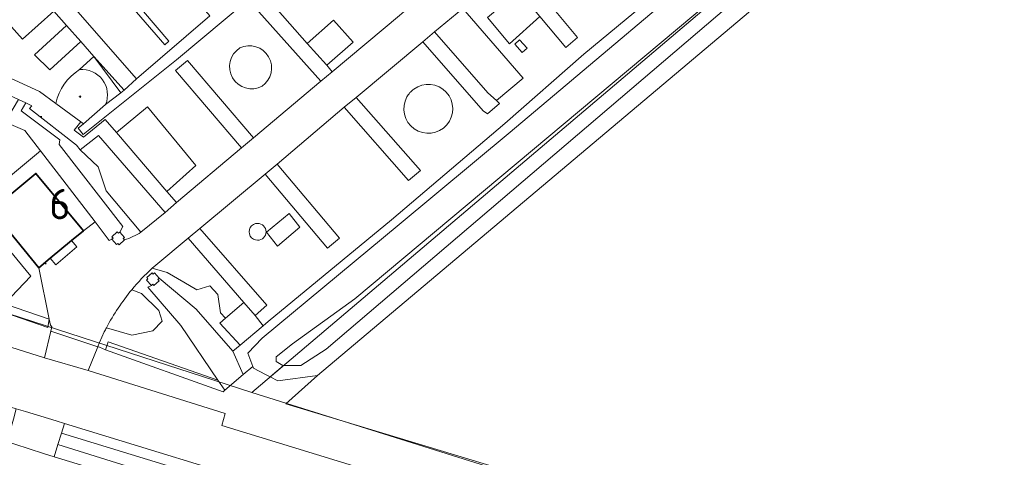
# Model space of a CAD drawing. Header units: metres. Extents: x 104777 to 177370, y 409697 to 438337.
# Tile 106 of 133: x 129472 to 129530, y 423448 to 423474. Entities that reach past the tile are written whole.
import ezdxf
from ezdxf.enums import TextEntityAlignment as Align
from ezdxf.lldxf.tags import DXFTag

# ---------------------------------------------------------------- set-up
doc = ezdxf.new("R2010")
doc.units = ezdxf.units.M
for name, color, linetype, lineweight in [('B-WE-GR-BEPLANTING_CULTUUR_BOSPLANTSOEN-GV', 90, 'Continuous', 18), ('B-WE-GR-BEPLANTING_CULTUUR_HEESTERS-GV', 90, 'Continuous', 18), ('B-WE-GR-FRUITTEELT-GV', 40, 'Continuous', 13), ('B-WE-GR-GROENVOORZIENING-GV', 80, 'Continuous', 18), ('B-WE-GR-HAAG-GV', 90, 'Continuous', 13), ('B-WE-IE-KUNSTOBJECT-S', 7, 'Continuous', 25), ('B-WE-IE-MEUBILAIR-S', 7, 'Continuous', 25), ('B-WE-IE-MEUBILAIR_WEGMEUBILAIR-GV', 7, 'Continuous', 18), ('B-WE-IE-MEUBILAIR_WEGMEUBILAIR-S', 7, 'Continuous', 25), ('B-WE-IE-TERREINAFSCHEIDING_KUNSTMATIG_HEKWERK-G', 20, 'IE-TERREINAFSCHEIDING_KUNSTMATIG-SO', 18), ('B-WE-IE-TERREINAFSCHEIDING_KUNSTMATIG_MUUR-GV', 90, 'Continuous', 18), ('B-WE-KG-GRENS_PERCEEL-G', 150, 'KG-PERCEEL-SO', 18), ('B-WE-OG-BEBOUWING-G', 7, 'Continuous', 35), ('B-WE-OG-BEBOUWING-GV', 7, 'Continuous', 35), ('B-WE-OG-BEBOUWING_HUISNUMMER-T18', 10, 'Continuous', 18), ('B-WE-OG-TERREIN_BEGROEID-GV', 7, 'Continuous', 18), ('B-WE-OG-TERREIN_ERF-GV', 7, 'Continuous', 18), ('B-WE-OG-TERREIN_OEVER-GV', 7, 'Continuous', 18), ('B-WE-OG-WATER_SLOOT-GV', 120, 'Continuous', 18), ('B-WE-OG-WEG-GV', 7, 'Continuous', 18), ('B-WE-VH-GESLOTENVERHARDING_ASFALT-GV', 10, 'Continuous', 18), ('B-WE-VH-GESLOTENVERHARDING_BETON-GV', 10, 'Continuous', 18), ('B-WE-VH-ONVERHARD-GV', 252, 'Continuous', 18), ('B-WE-VH-OPENVERHARDING_BETONSTRAATSTEEN-GV', 90, 'Continuous', 18), ('B-WE-VH-OPENVERHARDING_TEGEL-GV', 90, 'Continuous', 18)]:
    doc.layers.add(name, color=color, linetype=linetype, lineweight=lineweight)
doc.styles.add('NLCS-ISO', font='NLCS-ISO.ttf')
doc.styles.add('NLCS-ISO-M20-T18', font='NLCS-ISO.ttf', dxfattribs={"height": 0.036})
doc.styles.get("Standard").update_dxf_attribs({"font": 'Romans.shx'})
doc.linetypes.add('IE-TERREINAFSCHEIDING_KUNSTMATIG-SO', pattern='A,4,[82,NLCS.SHX,S=0.75,R=90,X=0,Y=0],4,-2', length=10)
tags = doc.linetypes.add('KG-PERCEEL-SO', pattern='A,5.5,-2,["P",Standard,S=1.8,R=0,X=-0.5,Y=-0.9],-2,5.5,-2,[5,NLCS.SHX,S=0.75,R=0,X=0,Y=0],-2', length=19).pattern_tags.tags
tags[6] = DXFTag(74, 10)

# ---------------------------------------------------------------- blocks, each defined once
blk = doc.blocks.new('SIE-MEUBILAIR_PUT_DRAINAGEPUT-SO')
blk.add_ellipse((0, 0), major_axis=(1.25, 0), ratio=0.54)
at = {"style": 'NLCS-ISO'}
blk.add_text('dr', height=0.75, dxfattribs=at).set_placement((0, 0), align=Align.MIDDLE_CENTER)
blk = doc.blocks.new('SIE-KUNSTOBJECT-SO')
at = {"flags": 128}
blk.add_lwpolyline([(0.3, -0.7, 0.700208), (-0.3, -0.7), (-0.6, -1.5, -1), (-1, -1.2), (-0.5, -0.6, 0.700208), (-0.8, -0.1), (-1.6, -0.3, -1), (-1.6, 0.3), (-0.8, 0.1, 0.700208), (-0.5, 0.6), (-1, 1.2, -1), (-0.6, 1.5), (-0.3, 0.7, 0.700208), (0.3, 0.7), (0.6, 1.5, -1), (1, 1.2), (0.5, 0.6, 0.700208), (0.8, 0.1), (1.6, 0.3, -1), (1.6, -0.3), (0.8, -0.1, 0.700208), (0.5, -0.6), (1, -1.2, -1), (0.6, -1.5)], format="xyb", close=True, dxfattribs=at)
blk = doc.blocks.new('SIE-WEG_ZITBANK-SO')
at = {"color": 0, "linetype": 'ByBlock', "lineweight": 18}
blk.add_lwpolyline([(-0.9, -1.6), (-0.9, -0.2), (1.1, -0.2), (1.1, -1.6), (1.3, -1.6), (1.3, -0.2), (1.5, 1.8), (1.3, 1.8), (1.1, 0), (-1.1, 0), (-1.1, -1.6)], close=True, dxfattribs=at)

msp = doc.modelspace()

# ---------------------------------------------------------------- linework, layer by layer
at = {"layer": 'B-WE-GR-BEPLANTING_CULTUUR_BOSPLANTSOEN-GV', "ltscale": 20, "flags": 128}
msp.add_lwpolyline([(129469.592, 423463.061), (129473.029, 423465.904), (129472.107, 423467.104), (129471.002, 423467.582), (129469.468, 423468.245), (129468.999, 423468.418), (129465.258, 423458.302), (129473.469, 423455.472), (129473.547, 423455.974), (129470.912, 423456.882), (129472.45, 423458.497), (129469.054, 423462.616)], close=True, dxfattribs=at)
at = {"layer": 'B-WE-GR-BEPLANTING_CULTUUR_HEESTERS-GV', "ltscale": 20}
for points in [[(129484.797, 423471.983, 0.959499), (129486.111, 423469.721)], [(129486.111, 423469.721, 0.923945), (129484.797, 423471.983)], [(129475.338, 423470.704, -0.565236), (129476.876, 423468.642)], [(129494.658, 423469.09, 9.203979), (129495.067, 423469.557)], [(129495.067, 423469.557, 0.106843), (129494.658, 423469.09)], [(129485.848, 423461.626, 1.000008), (129485.848, 423460.626)], [(129485.848, 423460.626, 1), (129485.848, 423461.626)], [(129477.985, 423460.649, 0.076491), (129478.961, 423461.105)], [(129479.618, 423458.974, 0.033656), (129478.42, 423457.707)], [(129478.42, 423457.707, 0.051867), (129476.926, 423455.464)], [(129476.926, 423455.464, 0.004899), (129476.798, 423455.215)]]:
    msp.add_lwpolyline(points, format="xyb", dxfattribs=at)
at = {"layer": 'B-WE-GR-BEPLANTING_CULTUUR_HEESTERS-GV', "ltscale": 20, "flags": 128}
for points in [[(129476.876, 423468.642), (129477.773, 423469.325), (129476.177, 423471.479), (129475.338, 423470.704)], [(129475.375, 423465.961), (129475.147, 423466.252), (129472.383, 423468.408), (129472.509, 423468.571), (129472.167, 423468.735), (129471.881, 423468.275), (129474.176, 423466.564), (129474.132, 423466.288), (129477.892, 423461.433), (129477.709, 423461.109), (129477.992, 423460.798), (129477.914, 423460.727), (129477.985, 423460.649)], [(129478.961, 423461.105), (129476.909, 423463.544), (129476.439, 423464.972), (129475.375, 423465.961)], [(129476.798, 423455.215), (129476.516, 423454.581), (129476.419, 423454.345), (129476.51, 423454.308), (129476.865, 423454.162), (129477.03, 423454.635), (129483.506, 423452.369), (129481.321, 423455.602), (129479.372, 423457.86), (129479.577, 423457.959), (129479.295, 423458.27), (129479.372, 423458.341), (129479.302, 423458.418), (129479.613, 423458.701), (129479.683, 423458.623), (129479.761, 423458.694), (129480.043, 423458.383), (129482.223, 423456.549), (129484.381, 423454.071), (129484.812, 423454.433), (129483.621, 423455.735), (129483.954, 423456.028), (129483.66, 423456.35), (129483.49, 423457.414), (129483.032, 423457.929), (129482.266, 423457.691), (129481.487, 423458.155), (129480.505, 423458.724), (129479.618, 423458.974)], [(129476.926, 423455.464), (129478.431, 423455.03), (129479.656, 423455.275), (129480.22, 423455.839), (129480.024, 423456.476), (129479.002, 423457.489), (129478.42, 423457.707)], [(129478.42, 423457.707), (129479.002, 423457.489), (129480.024, 423456.476), (129480.22, 423455.839), (129479.656, 423455.275), (129478.431, 423455.03), (129476.926, 423455.464)]]:
    msp.add_lwpolyline(points, dxfattribs=at)
msp.add_lwpolyline([(129469.592, 423463.061), (129469.054, 423462.616), (129472.45, 423458.497), (129470.912, 423456.882), (129473.547, 423455.974), (129472.937, 423459.008), (129470.134, 423462.406)], close=True, dxfattribs=at)
at = {"layer": 'B-WE-GR-FRUITTEELT-GV', "ltscale": 20, "flags": 128}
msp.add_lwpolyline([(129556, 423444.82), (129551.17, 423448.08), (129544.35, 423449.18), (129536.17, 423459.02), (129540.01, 423462.21), (129566.572, 423484.276), (129564.47, 423487.023), (129573.582, 423494.63), (129574.543, 423496.654), (129573.115, 423506.873), (129566.994, 423511.909), (129563.591, 423515.247), (129559.61, 423511.951), (129557.413, 423509.442), (129524.734, 423482.397), (129522.311, 423480.392), (129489.374, 423452.639), (129487.51, 423450.966), (129541.523, 423434.632)], dxfattribs=at)
at = {"layer": 'B-WE-GR-GROENVOORZIENING-GV', "ltscale": 20, "flags": 128}
for points in [[(129534.632, 423496.293), (129523.919, 423487.423), (129522.687, 423486.304), (129519.856, 423483.791), (129514.337, 423479.344), (129510.096, 423475.78), (129505.101, 423471.609), (129500.441, 423467.529), (129493.751, 423461.84), (129486.472, 423455.824), (129486.185, 423455.583), (129484.812, 423454.433), (129484.381, 423454.071), (129485, 423452.699), (129485.564, 423453.171), (129485.276, 423453.966), (129486.12, 423454.846), (129494.202, 423461.567), (129500.765, 423467.021), (129514.868, 423478.914), (129524.401, 423487.01), (129535.531, 423496.303)], [(129483.028, 423473.881), (129478.7, 423470.166), (129477.976, 423469.488), (129477.773, 423469.325), (129476.876, 423468.642), (129475.569, 423467.511), (129475.258, 423467.242), (129475.547, 423466.868), (129481.065, 423471.284), (129486.799, 423476.103)]]:
    msp.add_lwpolyline(points, dxfattribs=at)
for points in [[(129476.627, 423476.507), (129480.366, 423472.169), (129480.608, 423472.394), (129473.933, 423480.23), (129473.686, 423479.917), (129474.074, 423479.467), (129475.814, 423477.449)], [(129477.243, 423460.685), (129477.321, 423460.756), (129477.25, 423460.833), (129477.561, 423461.116), (129477.632, 423461.038), (129477.709, 423461.109), (129477.892, 423461.433), (129474.132, 423466.288), (129474.176, 423466.564), (129471.881, 423468.275), (129472.167, 423468.735), (129471.723, 423468.947), (129471.169, 423467.969), (129471.002, 423467.582), (129472.107, 423467.104), (129473.029, 423465.904), (129476.253, 423461.71), (129477.091, 423460.62)], [(129475.563, 423461.18), (129476.253, 423461.71), (129473.029, 423465.904), (129469.592, 423463.061), (129470.134, 423462.406), (129472.76, 423464.578)], [(129480.043, 423458.383), (129479.966, 423458.312), (129480.036, 423458.234), (129479.725, 423457.952), (129479.655, 423458.03), (129479.577, 423457.959), (129479.372, 423457.86), (129481.321, 423455.602), (129483.506, 423452.369), (129483.904, 423451.781), (129485, 423452.699), (129484.381, 423454.071), (129482.223, 423456.549)], [(129483.506, 423452.369), (129477.03, 423454.635), (129476.865, 423454.162), (129483.815, 423451.668), (129483.904, 423451.781)], [(129474.272, 423449.231), (129474.059, 423448.555), (129489.04, 423443.872), (129489.252, 423444.641)]]:
    msp.add_lwpolyline(points, close=True, dxfattribs=at)
at = {"layer": 'B-WE-GR-HAAG-GV', "ltscale": 20, "flags": 128}
for points in [[(129534.632, 423496.293), (129523.919, 423487.423), (129522.687, 423486.304), (129519.856, 423483.791), (129514.337, 423479.344), (129510.096, 423475.78), (129505.101, 423471.609), (129500.441, 423467.529), (129493.751, 423461.84), (129486.472, 423455.824), (129486.185, 423455.583), (129484.812, 423454.433), (129484.381, 423454.071), (129485, 423452.699), (129485.564, 423453.171), (129485.276, 423453.966), (129486.12, 423454.846), (129494.202, 423461.567), (129500.765, 423467.021), (129514.868, 423478.914), (129524.401, 423487.01), (129535.531, 423496.303)], [(129483.028, 423473.881), (129478.7, 423470.166), (129477.976, 423469.488), (129477.773, 423469.325), (129476.876, 423468.642), (129475.569, 423467.511), (129475.258, 423467.242), (129475.547, 423466.868), (129481.065, 423471.284), (129486.799, 423476.103)]]:
    msp.add_lwpolyline(points, dxfattribs=at)
for points in [[(129473.933, 423480.23), (129473.686, 423479.917), (129474.074, 423479.467), (129475.814, 423477.449), (129476.627, 423476.507), (129480.366, 423472.169), (129480.608, 423472.394)], [(129472.167, 423468.735), (129471.723, 423468.947), (129471.169, 423467.969), (129471.002, 423467.582), (129472.107, 423467.104), (129473.029, 423465.904), (129476.253, 423461.71), (129477.091, 423460.62), (129477.243, 423460.685), (129477.321, 423460.756), (129477.25, 423460.833), (129477.561, 423461.116), (129477.632, 423461.038), (129477.709, 423461.109), (129477.892, 423461.433), (129474.132, 423466.288), (129474.176, 423466.564), (129471.881, 423468.275)], [(129480.043, 423458.383), (129479.966, 423458.312), (129480.036, 423458.234), (129479.725, 423457.952), (129479.655, 423458.03), (129479.577, 423457.959), (129479.372, 423457.86), (129481.321, 423455.602), (129483.506, 423452.369), (129483.904, 423451.781), (129485, 423452.699), (129484.381, 423454.071), (129482.223, 423456.549)], [(129476.865, 423454.162), (129483.815, 423451.668), (129483.904, 423451.781), (129483.506, 423452.369), (129477.03, 423454.635)], [(129474.272, 423449.231), (129474.059, 423448.555), (129489.04, 423443.872), (129489.252, 423444.641)]]:
    msp.add_lwpolyline(points, close=True, dxfattribs=at)
at = {"layer": 'B-WE-IE-MEUBILAIR_WEGMEUBILAIR-GV', "ltscale": 20}
for points in [[(129484.797, 423471.983, 0.959499), (129486.111, 423469.721)], [(129486.111, 423469.721, 0.923945), (129484.797, 423471.983)], [(129494.658, 423469.09, 9.203979), (129495.067, 423469.557)], [(129495.067, 423469.557, 0.106843), (129494.658, 423469.09)], [(129485.848, 423461.626, 1.000008), (129485.848, 423460.626)], [(129485.848, 423460.626, 1), (129485.848, 423461.626)]]:
    msp.add_lwpolyline(points, format="xyb", dxfattribs=at)
at = {"layer": 'B-WE-IE-TERREINAFSCHEIDING_KUNSTMATIG_HEKWERK-G', "ltscale": 20, "flags": 128}
for points in [[(129465.258, 423458.302), (129473.469, 423455.472), (129473.547, 423455.974)], [(129473.646, 423455.262), (129473.613, 423455.273)], [(129476.417, 423454.339), (129473.646, 423455.262)], [(129476.51, 423454.308), (129476.417, 423454.339)], [(129476.865, 423454.162), (129476.51, 423454.308)]]:
    msp.add_lwpolyline(points, dxfattribs=at)
at = {"layer": 'B-WE-IE-TERREINAFSCHEIDING_KUNSTMATIG_MUUR-GV', "ltscale": 20, "flags": 128}
for points in [[(129477.709, 423461.109), (129477.632, 423461.038), (129477.561, 423461.116), (129477.25, 423460.833), (129477.321, 423460.756), (129477.243, 423460.685), (129477.525, 423460.374), (129477.603, 423460.445), (129477.674, 423460.367), (129477.985, 423460.649), (129477.914, 423460.727), (129477.992, 423460.798)], [(129480.043, 423458.383), (129479.761, 423458.694), (129479.683, 423458.623), (129479.613, 423458.701), (129479.302, 423458.418), (129479.372, 423458.341), (129479.295, 423458.27), (129479.577, 423457.959), (129479.655, 423458.03), (129479.725, 423457.952), (129480.036, 423458.234), (129479.966, 423458.312)]]:
    msp.add_lwpolyline(points, close=True, dxfattribs=at)
at = {"layer": 'B-WE-KG-GRENS_PERCEEL-G', "ltscale": 20, "flags": 128}
for points in [[(129516.897, 423554.196), (129544.156, 423526.149), (129557.391, 423512.786), (129533.99, 423492.772), (129485.502, 423451.636)], [(129464.661, 423458.382), (129485.502, 423451.636)], [(129485.502, 423451.636), (129499.353, 423447.277), (129529.505, 423438.136), (129555.692, 423430.156), (129580.457, 423422.681), (129590.01, 423420.972)]]:
    msp.add_lwpolyline(points, dxfattribs=at)
at = {"layer": 'B-WE-OG-BEBOUWING-G', "ltscale": 20, "flags": 128}
msp.add_lwpolyline([(129472.937, 423459.008), (129473.608, 423459.563), (129474.868, 423460.605), (129475.563, 423461.18), (129472.76, 423464.578), (129470.134, 423462.406)], close=True, dxfattribs=at)
at = {"layer": 'B-WE-OG-BEBOUWING-GV', "ltscale": 20, "flags": 128}
msp.add_lwpolyline([(129472.937, 423459.008), (129473.608, 423459.563), (129474.868, 423460.605), (129475.563, 423461.18), (129472.76, 423464.578), (129470.134, 423462.406)], close=True, dxfattribs=at)
at = {"layer": 'B-WE-OG-TERREIN_BEGROEID-GV', "ltscale": 20, "flags": 128}
for points in [[(129470.161, 423478.335), (129464.477, 423473.304), (129472.97, 423469.407), (129473.934, 423468.711)], [(129475.338, 423470.704), (129476.177, 423471.479), (129475.402, 423472.362), (129473.591, 423470.695), (129472.676, 423471.58), (129474.575, 423473.305), (129473.823, 423474.161), (129471.977, 423472.501), (129470.142, 423474.541), (129472.013, 423476.224), (129470.161, 423478.335)], [(129501.095, 423476.997), (129504.735, 423472.603), (129504.051, 423472.003), (129502.512, 423473.852), (129500.726, 423472.231), (129499.411, 423473.781)], [(129486.799, 423476.103), (129481.065, 423471.284), (129475.547, 423466.868), (129475.258, 423467.242), (129475.569, 423467.511), (129475.411, 423467.619), (129475.02, 423467.131), (129475.561, 423466.721), (129476.849, 423467.763), (129477.513, 423466.991), (129479.339, 423468.509), (129482.2, 423465.037), (129480.497, 423463.517), (129481.067, 423462.854), (129484.893, 423466.082), (129481.01, 423470.656), (129481.704, 423471.244), (129485.608, 423466.685), (129489.575, 423470.015), (129485.58, 423474.496)], [(129497.97, 423474.307), (129501.525, 423470.202), (129499.951, 423468.881), (129500.132, 423468.702), (129499.425, 423468.092), (129499.167, 423468.281), (129495.596, 423472.353), (129491.661, 423469.062), (129495.464, 423464.751), (129494.765, 423464.151), (129490.961, 423468.481), (129487, 423465.119), (129490.69, 423460.758), (129489.978, 423460.168), (129486.291, 423464.526), (129482.442, 423461.328), (129486.392, 423456.789), (129485.699, 423456.179), (129486.185, 423455.583), (129486.472, 423455.824), (129493.751, 423461.84), (129500.441, 423467.529), (129505.101, 423471.609), (129510.096, 423475.78)], [(129486.287, 423475.084), (129488.775, 423472.258), (129490.331, 423473.626), (129491.484, 423472.322), (129489.931, 423470.964), (129490.257, 423470.583), (129494.227, 423473.893)]]:
    msp.add_lwpolyline(points, dxfattribs=at)
for points in [[(129501.472, 423471.718), (129501.027, 423472.213), (129501.317, 423472.466), (129501.761, 423471.971)], [(129480.382, 423462.261), (129476.45, 423466.813), (129475.375, 423465.961), (129476.439, 423464.972), (129476.909, 423463.544), (129478.961, 423461.105)], [(129486.38, 423461.1), (129487.708, 423462.21), (129488.348, 423461.392), (129487.02, 423460.283)], [(129456.475, 423458.997), (129473.27, 423453.689), (129473.646, 423455.262), (129473.706, 423455.511), (129473.62, 423455.61), (129473.547, 423455.974), (129473.469, 423455.472), (129465.258, 423458.302), (129457.27, 423461.289)], [(129485.029, 423456.954), (129481.746, 423460.752), (129479.84, 423459.162), (129479.618, 423458.974), (129480.505, 423458.724), (129481.487, 423458.155), (129482.266, 423457.691), (129483.032, 423457.929), (129483.49, 423457.414), (129483.66, 423456.35), (129483.954, 423456.028)], [(129579.484, 423420.757), (129580.302, 423421.953), (129580.47, 423422.707), (129566.512, 423426.818), (129563.525, 423427.901), (129541.523, 423434.632), (129487.51, 423450.966), (129489.374, 423452.639), (129487.036, 423452.333), (129486.593, 423452.561), (129486.318, 423452.703), (129485.599, 423453.073), (129485.564, 423453.171), (129485, 423452.699), (129483.904, 423451.781), (129483.815, 423451.668), (129476.865, 423454.162), (129476.51, 423454.308), (129476.419, 423454.345), (129476.417, 423454.339), (129475.839, 423452.932), (129483.924, 423450.392), (129483.726, 423449.694), (129525.05, 423437.03)]]:
    msp.add_lwpolyline(points, close=True, dxfattribs=at)
at = {"layer": 'B-WE-OG-TERREIN_BEGROEID-GV', "ltscale": 20}
for points in [[(129486.111, 423469.721, -0.959499), (129484.797, 423471.983)], [(129484.797, 423471.983, -0.923945), (129486.111, 423469.721)], [(129473.934, 423468.711, -0.203871), (129475.338, 423470.704)], [(129495.067, 423469.557, -9.203979), (129494.658, 423469.09)], [(129494.658, 423469.09, -0.106843), (129495.067, 423469.557)], [(129485.848, 423460.626, -1.000008), (129485.848, 423461.626)], [(129485.848, 423461.626, -1), (129485.848, 423460.626)]]:
    msp.add_lwpolyline(points, format="xyb", dxfattribs=at)
at = {"layer": 'B-WE-OG-TERREIN_ERF-GV', "ltscale": 20, "flags": 128}
for points in [[(129473.933, 423480.23), (129480.608, 423472.394), (129480.366, 423472.169), (129476.627, 423476.507), (129474.686, 423474.742), (129478.7, 423470.166), (129483.028, 423473.881), (129475.228, 423482.833), (129473.558, 423481.352), (129473.537, 423480.652)], [(129472.013, 423476.224), (129470.142, 423474.541), (129471.977, 423472.501), (129473.823, 423474.161)], [(129502.512, 423473.852), (129501.278, 423475.346), (129499.411, 423473.781), (129500.726, 423472.231)], [(129497.97, 423474.307), (129496.299, 423472.944), (129499.442, 423469.326), (129499.951, 423468.881), (129501.525, 423470.202)], [(129489.931, 423470.964), (129491.484, 423472.322), (129490.331, 423473.626), (129488.775, 423472.258), (129489.917, 423470.981)], [(129474.575, 423473.305), (129472.676, 423471.58), (129473.591, 423470.695), (129475.402, 423472.362)], [(129501.472, 423471.718), (129501.761, 423471.971), (129501.317, 423472.466), (129501.027, 423472.213)], [(129480.497, 423463.517), (129482.2, 423465.037), (129479.339, 423468.509), (129477.513, 423466.991)], [(129486.38, 423461.1), (129487.02, 423460.283), (129488.348, 423461.392), (129487.708, 423462.21)], [(129485.699, 423456.179), (129485.029, 423456.954), (129483.954, 423456.028), (129483.621, 423455.735), (129484.812, 423454.433), (129486.185, 423455.583)]]:
    msp.add_lwpolyline(points, close=True, dxfattribs=at)
at = {"layer": 'B-WE-OG-TERREIN_ERF-GV', "ltscale": 20}
for points in [[(129475.338, 423470.704, 0.203871), (129473.934, 423468.711)], [(129476.876, 423468.642, 0.565236), (129475.338, 423470.704)]]:
    msp.add_lwpolyline(points, format="xyb", dxfattribs=at)
at = {"layer": 'B-WE-OG-TERREIN_ERF-GV', "ltscale": 20, "flags": 128}
for points in [[(129473.934, 423468.711), (129475.411, 423467.619), (129475.569, 423467.511)], [(129475.569, 423467.511), (129476.876, 423468.642)]]:
    msp.add_lwpolyline(points, dxfattribs=at)
at = {"layer": 'B-WE-OG-TERREIN_OEVER-GV', "ltscale": 20, "flags": 128}
msp.add_lwpolyline([(129557.212, 423515.982), (129556.045, 423516.051), (129555.775, 423515.853), (129556.934, 423514.398), (129557.588, 423513.279), (129557.963, 423512.107), (129557.842, 423511.274), (129556.321, 423509.569), (129526.967, 423485.844), (129523.987, 423483.3), (129489.904, 423454.204), (129488.392, 423453.221), (129487.385, 423453.233), (129486.593, 423452.561), (129487.036, 423452.333), (129489.374, 423452.639), (129522.311, 423480.392), (129524.734, 423482.397), (129557.413, 423509.442), (129559.61, 423511.951), (129559.615, 423512.367), (129559.62, 423512.784), (129558.751, 423514.518)], close=True, dxfattribs=at)
msp.add_lwpolyline([(129535.531, 423496.303), (129524.401, 423487.01), (129514.868, 423478.914), (129500.765, 423467.021), (129494.202, 423461.567), (129486.12, 423454.846), (129485.276, 423453.966), (129485.564, 423453.171), (129485.599, 423453.073), (129486.318, 423452.703), (129486.593, 423452.561), (129487.385, 423453.233), (129487.336, 423453.234), (129486.949, 423453.461), (129486.952, 423453.738), (129487.906, 423454.506), (129491.585, 423457.164), (129515.334, 423477.064), (129523.627, 423484.096), (129543.916, 423501.299)], dxfattribs=at)
at = {"layer": 'B-WE-OG-WATER_SLOOT-GV', "ltscale": 20, "flags": 128}
msp.add_lwpolyline([(129543.916, 423501.299), (129523.627, 423484.096), (129515.334, 423477.064), (129491.585, 423457.164), (129487.906, 423454.506), (129486.952, 423453.738), (129486.949, 423453.461), (129487.336, 423453.234), (129487.385, 423453.233), (129488.392, 423453.221), (129489.904, 423454.204), (129523.987, 423483.3), (129526.967, 423485.844), (129556.321, 423509.569)], dxfattribs=at)
at = {"layer": 'B-WE-OG-WEG-GV', "ltscale": 20, "flags": 128}
msp.add_lwpolyline([(129489.145, 423443.189), (129489.791, 423445.105), (129489.105, 423445.315), (129487.816, 423445.71), (129474.453, 423449.804), (129474.272, 423449.231), (129489.252, 423444.641), (129489.04, 423443.872), (129474.059, 423448.555), (129473.835, 423447.845), (129487.026, 423443.826), (129488.49, 423443.386)], close=True, dxfattribs=at)
at = {"layer": 'B-WE-VH-GESLOTENVERHARDING_ASFALT-GV', "ltscale": 20, "flags": 128}
for points in [[(129531.951, 423505.48), (129529.732, 423503.618), (129529.03, 423503.038), (129524.775, 423499.459), (129524.08, 423498.891), (129519.53, 423495.066), (129518.881, 423494.544), (129514.473, 423490.866), (129513.802, 423490.272), (129509.267, 423486.482), (129508.578, 423485.89), (129504.389, 423482.399), (129503.659, 423481.783), (129499.792, 423478.568), (129499.123, 423477.99), (129494.923, 423474.483), (129494.227, 423473.893), (129490.257, 423470.583), (129489.575, 423470.015), (129485.608, 423466.685), (129484.893, 423466.082)], [(129487.026, 423443.826), (129473.835, 423447.845), (129473.2, 423448.038), (129471.519, 423448.576), (129471.069, 423448.726), (129457.358, 423453.293), (129456.635, 423453.538), (129450.145, 423455.74), (129409.128, 423469.664), (129406.192, 423470.682), (129398.455, 423473.341), (129397.275, 423473.744), (129370.699, 423482.59), (129368.82, 423477.079), (129390.483, 423469.591), (129391.002, 423469.417), (129392.472, 423468.926), (129396.765, 423467.491), (129400.273, 423466.318), (129408.406, 423463.599), (129416.161, 423460.982), (129450.523, 423449.275), (129455.549, 423447.57)], [(129479.618, 423458.974), (129479.84, 423459.162), (129481.746, 423460.752), (129482.442, 423461.328), (129486.291, 423464.526), (129487, 423465.119), (129490.961, 423468.481), (129491.661, 423469.062), (129495.596, 423472.353), (129496.299, 423472.944), (129497.97, 423474.307)], [(129484.893, 423466.082), (129481.067, 423462.854), (129480.382, 423462.261), (129478.961, 423461.105)], [(129477.985, 423460.649), (129477.674, 423460.367), (129477.603, 423460.445), (129477.525, 423460.374), (129477.243, 423460.685), (129477.091, 423460.62), (129476.253, 423461.71), (129475.563, 423461.18), (129474.868, 423460.605), (129475.175, 423460.234), (129473.932, 423459.17), (129473.608, 423459.563), (129472.937, 423459.008), (129473.547, 423455.974), (129473.62, 423455.61), (129473.706, 423455.511), (129473.646, 423455.262), (129476.417, 423454.339), (129476.419, 423454.345), (129476.516, 423454.581), (129476.798, 423455.215)]]:
    msp.add_lwpolyline(points, dxfattribs=at)
at = {"layer": 'B-WE-VH-GESLOTENVERHARDING_ASFALT-GV', "ltscale": 20}
for points in [[(129478.961, 423461.105, -0.076491), (129477.985, 423460.649)], [(129478.42, 423457.707, -0.033656), (129479.618, 423458.974)], [(129476.926, 423455.464, -0.051867), (129478.42, 423457.707)], [(129476.798, 423455.215, -0.004899), (129476.926, 423455.464)]]:
    msp.add_lwpolyline(points, format="xyb", dxfattribs=at)
at = {"layer": 'B-WE-VH-GESLOTENVERHARDING_ASFALT-GV', "ltscale": 20, "flags": 128}
msp.add_lwpolyline([(129473.27, 423453.689), (129475.839, 423452.932), (129476.417, 423454.339), (129473.646, 423455.262)], close=True, dxfattribs=at)
at = {"layer": 'B-WE-VH-GESLOTENVERHARDING_BETON-GV', "ltscale": 20, "flags": 128}
msp.add_lwpolyline([(129473.608, 423459.563), (129473.932, 423459.17), (129475.175, 423460.234), (129474.868, 423460.605)], close=True, dxfattribs=at)
at = {"layer": 'B-WE-VH-ONVERHARD-GV', "ltscale": 20, "flags": 128}
msp.add_lwpolyline([(129477.976, 423469.488), (129476.177, 423471.479), (129477.773, 423469.325)], close=True, dxfattribs=at)
at = {"layer": 'B-WE-VH-OPENVERHARDING_BETONSTRAATSTEEN-GV', "ltscale": 20, "flags": 128}
msp.add_lwpolyline([(129471.519, 423448.576), (129473.2, 423448.038), (129473.835, 423447.845), (129474.059, 423448.555), (129474.272, 423449.231), (129474.453, 423449.804), (129473.95, 423449.958), (129472.137, 423450.513), (129471.596, 423450.679), (129471.431, 423450.068), (129471.245, 423449.379), (129471.069, 423448.726)], close=True, dxfattribs=at)
at = {"layer": 'B-WE-VH-OPENVERHARDING_TEGEL-GV', "ltscale": 20, "flags": 128}
for points in [[(129525.05, 423437.03), (129483.726, 423449.694), (129483.924, 423450.392), (129475.839, 423452.932), (129473.27, 423453.689), (129456.475, 423458.997), (129453.49, 423459.964), (129453.291, 423459.34), (129452.817, 423459.498), (129439.56, 423463.91), (129429.244, 423467.427), (129353.821, 423493.145)], [(129409.67, 423471.277), (129438.7, 423461.43), (129452.006, 423457.004), (129455.687, 423455.829), (129457.622, 423455.14), (129464.54, 423452.84), (129471.596, 423450.679), (129472.137, 423450.513), (129473.95, 423449.958), (129474.453, 423449.804), (129487.816, 423445.71)]]:
    msp.add_lwpolyline(points, dxfattribs=at)
for points in [[(129477.976, 423469.488), (129478.7, 423470.166), (129474.686, 423474.742), (129473.798, 423475.735), (129472.116, 423477.678), (129470.921, 423479.016), (129470.161, 423478.335), (129472.013, 423476.224), (129473.823, 423474.161), (129474.575, 423473.305), (129475.402, 423472.362), (129476.177, 423471.479)], [(129501.095, 423476.997), (129500.407, 423476.406), (129501.278, 423475.346), (129502.512, 423473.852), (129504.051, 423472.003), (129504.735, 423472.603)], [(129490.257, 423470.583), (129489.931, 423470.964), (129489.917, 423470.981), (129488.775, 423472.258), (129486.287, 423475.084), (129485.58, 423474.496), (129489.575, 423470.015)], [(129480.382, 423462.261), (129481.067, 423462.854), (129480.497, 423463.517), (129477.513, 423466.991), (129476.849, 423467.763), (129475.561, 423466.721), (129475.02, 423467.131), (129475.411, 423467.619), (129473.934, 423468.711), (129472.97, 423469.407), (129464.477, 423473.304), (129463.731, 423472.639), (129464.331, 423472.334), (129471.723, 423468.947), (129472.167, 423468.735), (129472.509, 423468.571), (129472.383, 423468.408), (129475.147, 423466.252), (129475.375, 423465.961), (129476.45, 423466.813)], [(129499.951, 423468.881), (129499.442, 423469.326), (129496.299, 423472.944), (129495.596, 423472.353), (129499.167, 423468.281), (129499.425, 423468.092), (129500.132, 423468.702)], [(129484.893, 423466.082), (129485.608, 423466.685), (129481.704, 423471.244), (129481.01, 423470.656)], [(129491.661, 423469.062), (129490.961, 423468.481), (129494.765, 423464.151), (129495.464, 423464.751)], [(129486.291, 423464.526), (129489.978, 423460.168), (129490.69, 423460.758), (129487, 423465.119)], [(129485.029, 423456.954), (129485.699, 423456.179), (129486.392, 423456.789), (129482.442, 423461.328), (129481.746, 423460.752)]]:
    msp.add_lwpolyline(points, close=True, dxfattribs=at)

# ---------------------------------------------------------------- block references
at = {"layer": 'B-WE-IE-KUNSTOBJECT-S', "ltscale": 20, "xscale": 0.02, "yscale": 0.02, "zscale": 0.02}
msp.add_blockref('SIE-KUNSTOBJECT-SO', (129475.362, 423469.112), dxfattribs=at)
at = {"layer": 'B-WE-IE-MEUBILAIR-S', "ltscale": 20, "xscale": 0.02, "yscale": 0.02, "zscale": 0.02}
msp.add_blockref('SIE-MEUBILAIR_PUT_DRAINAGEPUT-SO', (129473.333, 423459.251), dxfattribs=at)
at = {"layer": 'B-WE-IE-MEUBILAIR_WEGMEUBILAIR-S', "ltscale": 20, "xscale": 0.02, "yscale": 0.02, "zscale": 0.02}
msp.add_blockref('SIE-WEG_ZITBANK-SO', (129473.062, 423467.927), dxfattribs=at)

# ---------------------------------------------------------------- texts
at = {"layer": 'B-WE-OG-BEBOUWING_HUISNUMMER-T18', "ltscale": 20, "style": 'NLCS-ISO-M20-T18'}
msp.add_text('6', height=1.8, dxfattribs=at).set_placement((129474.175, 423462.764), align=Align.MIDDLE)

doc.saveas('drawing.dxf')
